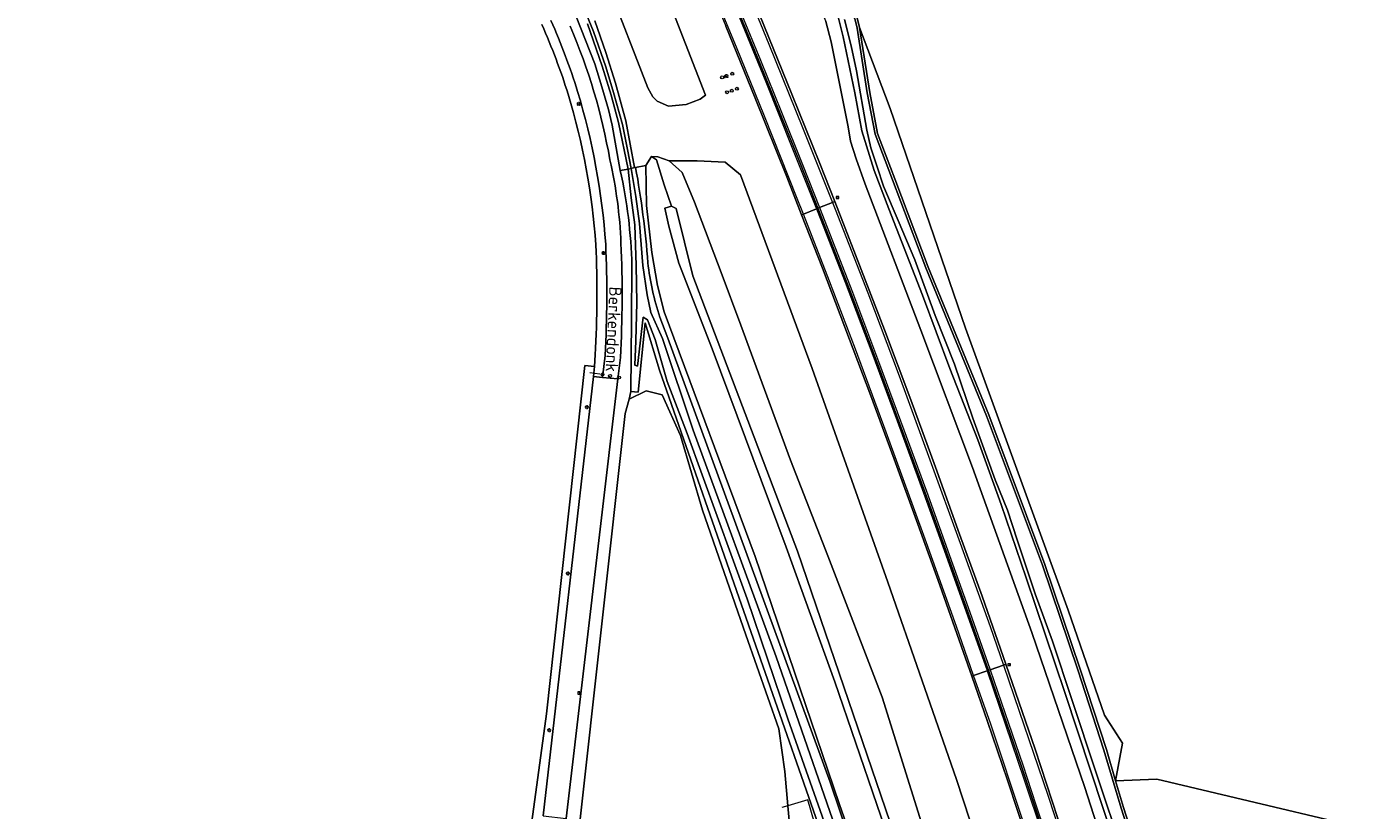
# Model space of a CAD drawing. Header units: metres. Extents: x 168032 to 180145, y 382923 to 399665.
# Tile 134 of 256: x 177547 to 177820, y 387811 to 387970. Entities that reach past the tile are written whole.
import ezdxf
from ezdxf.enums import TextEntityAlignment as Align

# ---------------------------------------------------------------- set-up
doc = ezdxf.new("R2010")
doc.units = ezdxf.units.M
doc.linetypes.add('VW-3-3_STREEP', pattern=[6, 3, -3])
doc.layers.get('0').update_dxf_attribs({"color": 8, "lineweight": 18})
for name, color, linetype, lineweight in [('B-WE-GR-BEPLANTING_CULTUUR_BOSPLANTSOEN-GV', 8, 'Continuous', 18), ('B-WE-GR-BOS_GEMENGD-GV', 8, 'Continuous', 18), ('B-WE-GR-GROENVOORZIENING-GV', 8, 'Continuous', 18), ('B-WE-IE-MEUBILAIR_WEGMEUBILAIR-S', 8, 'Continuous', 25), ('B-WE-IE-MEUBILAIR_WEGMEUBILAIR_PAAL-S', 8, 'Continuous', 18), ('B-WE-IE-MEUBILAIR_WEGMEUBILAIR_VERKEERSBORD-S', 8, 'Continuous', 18), ('B-WE-IE-TERREINAFSCHEIDING_KUNSTMATIG_HEKWERK-G', 8, 'IE-TERREINAFSCHEIDING-KUNSTMATIG', 18), ('B-WE-KL-ET_LS_OV_LICHTMAST-S', 8, 'Continuous', 18), ('B-WE-OG-TERREIN_CULTUURSCHEIDING-GV', 8, 'Continuous', 18), ('B-WE-OG-TOPOGRAFIE-T18', 8, 'Continuous', 18), ('B-WE-OG-WATER_SLOOT-GV', 8, 'Continuous', 18), ('B-WE-OG-WEG-GV', 8, 'Continuous', 18), ('B-WE-RI-GWA_RIOOLPUT-S', 8, 'Continuous', 18), ('B-WE-VH-VERHARDING_ASFALT-GV', 8, 'Continuous', 18), ('B-WE-VW-AFSLUITPAAL-S', 8, 'Continuous', 18), ('B-WE-VW-MARKERING_LANGS_STREEP_33-G', 8, 'VW-3-3_STREEP', 13), ('B-WE-VW-MARKERING_LANGS_STREEP_DOORGETROKKEN_3X015-G', 8, 'Continuous', 13), ('B-WE-VW-MARKERING_PICTOGRAM-G', 8, 'Continuous', 18)]:
    doc.layers.add(name, color=color, linetype=linetype, lineweight=lineweight)
doc.styles.add('NLCS-ISO', font='NLCS-ISO.ttf')
doc.styles.add('NLCS-ISO-M200-T18', font='NLCS-ISO.ttf', dxfattribs={"height": 0.36})
doc.linetypes.add('IE-TERREINAFSCHEIDING-KUNSTMATIG', pattern='A,4,[82,NLCS.SHX,S=0.75,R=90,X=0,Y=0],4,-2', length=10)

# ---------------------------------------------------------------- blocks, each defined once
blk = doc.blocks.new('SIE-WEG_VERKEERSBORD_WEGWIJZER-SO')
at = {"linetype": 'ByBlock', "lineweight": 18}
h = blk.add_hatch(color=0, dxfattribs=at)
h.dxf.hatch_style = 1
h.paths.add_polyline_path([(0.5, 1), (0, 2), (-0.5, 1)])
h = blk.add_hatch(color=0, dxfattribs=at)
h.dxf.hatch_style = 1
h.paths.add_polyline_path([(-1.4, -0.2), (-2, -1.2), (-0.9, -1.1)])
h = blk.add_hatch(color=0, dxfattribs=at)
h.dxf.hatch_style = 1
h.paths.add_polyline_path([(1.4, -0.2), (2, -1.2), (0.9, -1.1)])
at = {"color": 0, "linetype": 'ByBlock', "lineweight": 18}
for points in [[(-1.1, -0.7), (0, 0)], [(0, 1), (0, 0)], [(1.1, -0.7), (0, 0)]]:
    blk.add_lwpolyline(points, dxfattribs=at)
for points in [[(0.5, 1), (0, 2), (-0.5, 1)], [(-1.4, -0.2), (-2, -1.2), (-0.9, -1.1)], [(1.4, -0.2), (2, -1.2), (0.9, -1.1)]]:
    blk.add_lwpolyline(points, close=True, dxfattribs=at)
blk = doc.blocks.new('SIE-WEG_PAAL_HECTOMETERPAAL-SO')
at = {"color": 0, "linetype": 'ByBlock', "lineweight": 18}
blk.add_lwpolyline([(-1.44375, -0.94375), (1.44375, -0.94375), (1.44375, 0.94375), (-1.44375, 0.94375)], close=True, dxfattribs=at)
at = {"color": 0, "linetype": 'ByBlock', "lineweight": 18, "style": 'NLCS-ISO'}
blk.add_text('hm', height=1.5, dxfattribs=at).set_placement((0, 0), align=Align.MIDDLE_CENTER)
at = {"style": 'NLCS-ISO'}
blk.add_attdef('WAARDE', (2.13125, -1.69375), '', height=1.5, dxfattribs=at)
blk = doc.blocks.new('SKL-ET_OV_LICHTMAST-SO')
at = {"color": 0, "linetype": 'ByBlock', "lineweight": 18}
for points in [[(-1.2, 0), (-2, 0)], [(-1.4, 1.4), (-0.9, 0.9)], [(0, 2), (0, 1.2)], [(0.9, 0.9), (1.4, 1.4)], [(2, 0), (1.2, 0)], [(-1.4, -1.4), (-0.9, -0.9)], [(0, -1.2), (0, -2)], [(0.9, -0.9), (1.4, -1.4)]]:
    blk.add_lwpolyline(points, dxfattribs=at)
blk.add_circle((0, 0), 1, dxfattribs=at)
blk = doc.blocks.new('SVW-AFSLUITPAAL-SO')
at = {"lineweight": 18}
blk.add_circle((0, 0), 1.5, dxfattribs=at)
at = {"lineweight": 18, "style": 'NLCS-ISO'}
blk.add_text('af', height=1.8, dxfattribs=at).set_placement((0, 0), align=Align.MIDDLE_CENTER)
blk = doc.blocks.new('SIE-WEG_PAAL_VERKEERSBORD-SO')
at = {"color": 0, "linetype": 'ByBlock', "lineweight": 18}
blk.add_circle((0, 0), 1.5, dxfattribs=at)
at = {"color": 0, "linetype": 'ByBlock', "lineweight": 18, "style": 'NLCS-ISO'}
blk.add_text('vb', height=1.5, dxfattribs=at).set_placement((0, 0.1), align=Align.MIDDLE_CENTER)
blk = doc.blocks.new('SRI-PUT_INSPECTIEPUT_RIOOLPUT-SO')
at = {"color": 0, "linetype": 'ByBlock', "lineweight": 18}
blk.add_lwpolyline([(-1.1, -1.1), (1.1, -1.1), (1.1, 1.1), (-1.1, 1.1)], close=True, dxfattribs=at)
at = {"color": 0, "linetype": 'ByBlock', "lineweight": 18, "style": 'NLCS-ISO'}
blk.add_text('r', height=1.5, dxfattribs=at).set_placement((0, 0.3), align=Align.MIDDLE_CENTER)

msp = doc.modelspace()

# ---------------------------------------------------------------- linework, layer by layer
at = {"layer": 'B-WE-GR-BEPLANTING_CULTUUR_BOSPLANTSOEN-GV', "flags": 128}
for points in [[(177593.798, 388137.277), (177611.235, 388099.987), (177625.958, 388068.768), (177640.181, 388037.321), (177649.26, 388017.087), (177656.583, 388000.768), (177664.87, 387978.834), (177672.995, 387957.673), (177674.046, 387955.823), (177674.902, 387954.95), (177677.219, 387953.987), (177680.803, 387954.324), (177683.624, 387955.409), (177684.696, 387956.197), (177664.933, 388007.058), (177658.774, 388021.23), (177656.07, 388027.452), (177640.566, 388060.528), (177628.558, 388086.126), (177614.679, 388114.644)], [(177749.111, 387776.113), (177735.541, 387817.495), (177721.62, 387857.5), (177706.321, 387900.802), (177691.792, 387940.055), (177688.704, 387942.633), (177683.008, 387942.908), (177677.374, 387942.864), (177679.995, 387940.548), (177682.496, 387934.514), (177687.852, 387920.231), (177691.837, 387909.602), (177701.947, 387882.232), (177709.459, 387862.802), (177720.521, 387834.203), (177729.47, 387805.466)], [(177833.027, 387804.077), (177776.141, 387817.571), (177767.782, 387817.208), (177769.372, 387811.819), (177778.3, 387784.011)]]:
    msp.add_lwpolyline(points, dxfattribs=at)
at = {"layer": 'B-WE-GR-BOS_GEMENGD-GV', "flags": 128}
for points in [[(177835.351, 387979.593), (177813.613, 388007.599), (177807.868, 388015.196), (177805.375, 388019.059), (177805.807, 388019.525), (177806.47, 388019.61), (177805.13, 388021.469), (177805.053, 388020.835), (177804.438, 388020.685), (177800.616, 388027.756), (177686.829, 388046.174), (177692.136, 388032.865), (177713.889, 387975.32), (177715.473, 387971.628), (177715.911, 387969.897), (177722.097, 387953.489), (177737.358, 387908.983), (177758.171, 387851.809), (177765.554, 387830.508), (177769.155, 387824.888), (177767.782, 387817.208), (177776.141, 387817.571), (177833.027, 387804.077)], [(177660.237, 387901.371), (177662.186, 387901.178), (177662.383, 387903.558)], [(177649.352, 387807.509), (177652.527, 387830.838), (177660.237, 387901.371)], [(177701.717, 387808.478), (177701.38, 387812.172), (177700.746, 387819.123), (177699.544, 387827.781), (177692.868, 387846.816), (177684.094, 387872.095), (177679.643, 387887.21), (177675.929, 387895.451), (177672.695, 387896.244), (177669.254, 387894.61), (177668.459, 387891.644), (177659.024, 387807.029)]]:
    msp.add_lwpolyline(points, dxfattribs=at)
at = {"layer": 'B-WE-GR-BOS_GEMENGD-GV'}
for points in [[(177656.889, 387956.375, 0.0280385), (177651.564, 387970.495)], [(177662.495, 387925.852, 0.055043), (177656.889, 387956.375)], [(177662.383, 387903.558, 0.0244787), (177662.495, 387925.852)]]:
    msp.add_lwpolyline(points, format="xyb", dxfattribs=at)
at = {"layer": 'B-WE-GR-GROENVOORZIENING-GV', "flags": 128}
msp.add_lwpolyline([(177715.911, 387969.897), (177717.963, 387956.748), (177719.563, 387948.405), (177723.026, 387939.211), (177729.784, 387921.359), (177742.104, 387891.409), (177753.463, 387861.075), (177760.587, 387839.872), (177765.906, 387823.563), (177767.782, 387817.208), (177769.155, 387824.888), (177765.554, 387830.508), (177758.171, 387851.809), (177737.358, 387908.983), (177722.097, 387953.489)], close=True, dxfattribs=at)
at = {"layer": 'B-WE-IE-TERREINAFSCHEIDING_KUNSTMATIG_HEKWERK-G', "flags": 128}
for points in [[(177661.242, 387900.015), (177663.273, 387899.686)], [(177724.76, 387754.993), (177722.078, 387756.011), (177705.463, 387813.387), (177701.38, 387812.172)], [(177701.38, 387812.172), (177700.196, 387811.82)]]:
    msp.add_lwpolyline(points, dxfattribs=at)
at = {"layer": 'B-WE-OG-TERREIN_CULTUURSCHEIDING-GV', "flags": 128}
for points in [[(177667.444, 387940.959), (177665.796, 387950.135), (177665.07, 387953.296), (177663.684, 387957.909), (177662.303, 387962.555), (177658.537, 387972.17), (177655.721, 387978.969), (177651.4, 387988.256), (177636.236, 388024.042), (177623.76, 388051.172), (177609.627, 388081.448), (177599.312, 388103.695), (177587.097, 388130.813), (177575.945, 388154.942), (177566.448, 388175.894), (177558.338, 388192.285), (177555.482, 388197.414), (177555.071, 388198.208)], [(177723.649, 387799.993), (177710.879, 387837.311), (177701.067, 387864.553), (177686.043, 387904.757), (177679.293, 387922.121), (177677.271, 387929.615), (177676.451, 387933.314), (177677.83, 387933.713), (177676.326, 387938.037), (177674.801, 387943.064), (177673.786, 387943.787), (177672.605, 387941.971), (177672.747, 387933.818), (177673.842, 387924.309), (177674.962, 387917.652), (177676.316, 387912.263), (177694.738, 387862.662), (177711.804, 387812.667), (177719.71, 387790.014)], [(177729.47, 387805.466), (177720.521, 387834.203), (177709.459, 387862.802), (177701.947, 387882.232), (177691.837, 387909.602), (177687.852, 387920.231), (177682.496, 387934.514), (177679.995, 387940.548), (177677.374, 387942.864), (177675.043, 387943.727), (177673.786, 387943.787), (177674.801, 387943.064), (177676.326, 387938.037), (177677.83, 387933.713), (177678.791, 387933.253), (177682.114, 387919.605), (177703.334, 387863.789), (177724.939, 387800.5)], [(177672.605, 387941.971), (177670.546, 387941.567)], [(177719.71, 387790.014), (177711.804, 387812.667), (177694.738, 387862.662), (177676.316, 387912.263), (177674.962, 387917.652), (177673.842, 387924.309), (177672.747, 387933.818), (177672.605, 387941.971)], [(177724.939, 387800.5), (177703.334, 387863.789), (177682.114, 387919.605), (177678.791, 387933.253), (177677.83, 387933.713), (177676.451, 387933.314), (177677.271, 387929.615), (177679.293, 387922.121), (177686.043, 387904.757), (177701.067, 387864.553), (177710.879, 387837.311), (177723.649, 387799.993)], [(177667.46, 387903.026), (177666.95, 387898.675), (177656.504, 387809.565), (177656.243, 387807.343), (177659.024, 387807.029), (177668.459, 387891.644), (177669.254, 387894.61), (177669.592, 387896.156), (177669.681, 387910.596), (177669.791, 387921.684)], [(177675.458, 387911.168), (177677.063, 387906.918), (177709.988, 387816.972), (177715.887, 387799.303)], [(177711.422, 387797.215), (177675.386, 387900.45), (177672.514, 387910.052), (177671.084, 387896.004), (177669.592, 387896.156), (177669.254, 387894.61), (177672.695, 387896.244), (177675.929, 387895.451), (177679.643, 387887.21), (177684.094, 387872.095), (177692.868, 387846.816), (177699.544, 387827.781), (177700.746, 387819.123), (177701.38, 387812.172), (177701.717, 387808.478)], [(177662.383, 387903.558), (177662.186, 387901.178), (177662, 387899.18), (177663.86, 387898.99), (177664.38, 387903.45)], [(177662, 387899.18), (177662.186, 387901.178), (177660.237, 387901.371), (177652.527, 387830.838), (177649.352, 387807.509)], [(177651.84, 387810.112), (177662, 387899.18)]]:
    msp.add_lwpolyline(points, dxfattribs=at)
at = {"layer": 'B-WE-OG-TERREIN_CULTUURSCHEIDING-GV'}
for points in [[(177658.805, 387956.95, 0.0280139), (177653.393, 387971.304)], [(177651.564, 387970.495, -0.0280385), (177656.889, 387956.375)], [(177657.283, 387970.159, -0.0589529), (177665.339, 387943.075)], [(177656.889, 387956.375, -0.055043), (177662.495, 387925.852)], [(177664.49, 387925.995, 0.0550167), (177658.805, 387956.95)], [(177665.339, 387943.075, -0.0469087), (177667.58, 387926.173)], [(177669.791, 387921.684, 0.0477063), (177667.444, 387940.959)], [(177670.546, 387941.567, -0.0257888), (177673.039, 387922.219)], [(177662.495, 387925.852, -0.0244787), (177662.383, 387903.558)], [(177664.38, 387903.45, 0.0245731), (177664.49, 387925.995)], [(177667.58, 387926.173, -0.0253169), (177667.46, 387903.026)], [(177673.039, 387922.219, 0.0520127), (177675.458, 387911.168)]]:
    msp.add_lwpolyline(points, format="xyb", dxfattribs=at)
at = {"layer": 'B-WE-OG-WATER_SLOOT-GV', "flags": 128}
for points in [[(177767.898, 387803.66), (177757.5, 387835.114), (177749.636, 387858.357), (177744.608, 387873.251), (177739.895, 387886.37), (177734.203, 387900.808), (177728.694, 387915.629), (177721.86, 387933.17), (177718.867, 387940.898), (177716.39, 387948.962), (177714.962, 387956.652), (177712.6, 387967.984), (177711.432, 387972.584), (177709.286, 387977.934), (177704.872, 387988.011), (177702.12, 387995.407), (177699.124, 388001.871), (177695.712, 388009.75), (177689.967, 388022.98), (177686.875, 388030.989), (177686.044, 388032.821), (177682.416, 388040.82), (177663.588, 388080.71), (177635.059, 388144.148)], [(177635.059, 388144.148), (177663.588, 388080.71), (177682.416, 388040.82), (177686.044, 388032.821), (177686.875, 388030.989), (177689.967, 388022.98), (177695.712, 388009.75), (177699.124, 388001.871), (177702.12, 387995.407), (177704.872, 387988.011), (177709.286, 387977.934), (177711.432, 387972.584), (177712.6, 387967.984), (177714.962, 387956.652), (177716.39, 387948.962), (177718.867, 387940.898), (177721.86, 387933.17), (177728.694, 387915.629), (177734.203, 387900.808), (177739.895, 387886.37), (177744.608, 387873.251), (177749.636, 387858.357), (177757.5, 387835.114), (177767.898, 387803.66)], [(177777.822, 387783.862), (177768.894, 387811.672), (177765.428, 387823.414), (177760.112, 387839.715), (177752.991, 387860.908), (177741.639, 387891.227), (177729.319, 387921.176), (177722.558, 387939.035), (177719.08, 387948.269), (177717.47, 387956.663), (177715.421, 387969.797), (177714.998, 387971.467), (177713.432, 387975.118), (177704.107, 387995.478), (177692.769, 388023.057), (177688.245, 388033.741), (177686.779, 388037.203), (177681.167, 388049.525), (177677.29, 388057.406), (177667.645, 388080.441), (177655.457, 388105.676), (177644.103, 388129.846)], [(177646.541, 388115.07), (177663.079, 388077.508), (177678.801, 388042.698), (177683.56, 388031.784), (177685.943, 388026.318), (177695.514, 388004.062), (177707.684, 387974.42), (177709.113, 387971.106), (177710.185, 387967.025), (177713.573, 387949.787), (177714.056, 387946.892), (177715.226, 387943.313), (177717.035, 387938.152), (177728.292, 387908.587), (177738.758, 387880.759), (177750.826, 387847.263), (177761.547, 387815.884), (177771.804, 387783.891)], [(177655.768, 387984.42), (177661.991, 387969.11), (177664.498, 387961.958), (177666.042, 387956.701), (177667.861, 387950.221), (177668.888, 387945.155), (177669.668, 387941.335), (177670.299, 387941.519), (177668.533, 387951.024), (177666.498, 387958.626), (177664.54, 387964.862), (177662.311, 387971.227)], [(177660.8, 387970.645), (177663.805, 387962.094), (177665.627, 387956.224), (177667.102, 387950.626), (177669.044, 387941.229), (177669.668, 387941.335), (177668.888, 387945.155), (177667.861, 387950.221), (177666.042, 387956.701), (177664.498, 387961.958), (177661.991, 387969.11), (177655.768, 387984.42)], [(177658.537, 387972.17), (177662.303, 387962.555), (177663.684, 387957.909), (177665.07, 387953.296), (177665.796, 387950.135), (177667.444, 387940.959), (177669.044, 387941.229), (177667.102, 387950.626), (177665.627, 387956.224), (177663.805, 387962.094), (177660.8, 387970.645)], [(177712.839, 387971.531), (177714.227, 387966.162), (177715.307, 387961.103), (177717.376, 387949.111), (177718.204, 387945.491), (177719.455, 387941.671), (177720.778, 387937.74), (177723.724, 387930.781), (177727.094, 387922.809), (177731.235, 387911.517), (177735.14, 387901.679), (177738.879, 387890.747), (177743.376, 387878.233), (177745.857, 387872.072), (177747.847, 387866.091), (177751.495, 387855.142), (177754.976, 387845.519), (177758.947, 387833.508), (177763.711, 387819.229), (177769.455, 387802.105)], [(177769.455, 387802.105), (177763.711, 387819.229), (177758.947, 387833.508), (177754.976, 387845.519), (177751.495, 387855.142), (177747.847, 387866.091), (177745.857, 387872.072), (177743.376, 387878.233), (177738.879, 387890.747), (177735.14, 387901.679), (177731.235, 387911.517), (177727.094, 387922.809), (177723.724, 387930.781), (177720.778, 387937.74), (177719.455, 387941.671), (177718.204, 387945.491), (177717.376, 387949.111), (177715.307, 387961.103), (177714.227, 387966.162), (177712.839, 387971.531)], [(177712.867, 387797.241), (177701.396, 387829.82), (177693.136, 387854.139), (177680.977, 387887.636), (177676.962, 387898.19), (177674.495, 387906.678), (177672.947, 387910.693), (177672.086, 387911.21), (177670.939, 387901.287), (177670.366, 387901.459), (177670.595, 387906.392), (177670.767, 387914.192), (177670.652, 387921.649), (177670.423, 387929.908), (177669.677, 387935.357), (177669.044, 387941.229), (177667.444, 387940.959)], [(177714.473, 387797.757), (177698.987, 387842.381), (177682.181, 387888.267), (177675.987, 387906.85), (177673.635, 387912.127), (177672.889, 387915.741), (177672.029, 387921.649), (177671.341, 387930.166), (177670.595, 387935.672), (177669.668, 387941.335), (177669.044, 387941.229), (177669.677, 387935.357), (177670.423, 387929.908), (177670.652, 387921.649), (177670.767, 387914.192), (177670.595, 387906.392), (177670.366, 387901.459), (177670.939, 387901.287), (177672.086, 387911.21), (177672.947, 387910.693), (177674.495, 387906.678), (177676.962, 387898.19), (177680.977, 387887.636), (177693.136, 387854.139), (177701.396, 387829.82), (177712.867, 387797.241)], [(177670.546, 387941.567), (177670.299, 387941.519), (177669.668, 387941.335), (177670.595, 387935.672), (177671.341, 387930.166), (177672.029, 387921.649), (177672.889, 387915.741), (177673.635, 387912.127), (177675.987, 387906.85), (177682.181, 387888.267), (177698.987, 387842.381), (177714.473, 387797.757)], [(177669.791, 387921.684), (177669.681, 387910.596), (177669.592, 387896.156), (177671.084, 387896.004), (177672.514, 387910.052), (177675.386, 387900.45), (177711.422, 387797.215)], [(177715.887, 387799.303), (177709.988, 387816.972), (177677.063, 387906.918), (177675.458, 387911.168)]]:
    msp.add_lwpolyline(points, dxfattribs=at)
at = {"layer": 'B-WE-OG-WATER_SLOOT-GV'}
for points in [[(177667.444, 387940.959, -0.0477063), (177669.791, 387921.684)], [(177673.039, 387922.219, 0.0257888), (177670.546, 387941.567)], [(177675.458, 387911.168, -0.0520127), (177673.039, 387922.219)]]:
    msp.add_lwpolyline(points, format="xyb", dxfattribs=at)
at = {"layer": 'B-WE-OG-WEG-GV', "flags": 128}
for points in [[(177644.103, 388129.846), (177655.457, 388105.676), (177667.645, 388080.441), (177677.29, 388057.406), (177681.167, 388049.525), (177686.779, 388037.203), (177688.245, 388033.741), (177692.769, 388023.057), (177704.107, 387995.478), (177713.432, 387975.118), (177714.998, 387971.467), (177715.421, 387969.797), (177717.47, 387956.663), (177719.08, 387948.269), (177722.558, 387939.035), (177729.319, 387921.176), (177741.639, 387891.227), (177752.991, 387860.908), (177760.112, 387839.715), (177765.428, 387823.414), (177768.894, 387811.672), (177777.822, 387783.862)], [(177778.3, 387784.011), (177769.372, 387811.819), (177767.782, 387817.208), (177765.906, 387823.563), (177760.587, 387839.872), (177753.463, 387861.075), (177742.104, 387891.409), (177729.784, 387921.359), (177723.026, 387939.211), (177719.563, 387948.405), (177717.963, 387956.748), (177715.911, 387969.897), (177715.473, 387971.628), (177713.889, 387975.32), (177704.569, 387995.669), (177693.23, 388023.25), (177688.707, 388033.933), (177687.237, 388037.404), (177681.619, 388049.739), (177677.745, 388057.613), (177668.101, 388080.647), (177655.908, 388105.891), (177644.557, 388130.055)], [(177664.933, 388007.058), (177684.696, 387956.197), (177683.624, 387955.409), (177680.803, 387954.324), (177677.219, 387953.987), (177674.902, 387954.95), (177674.046, 387955.823), (177672.995, 387957.673), (177664.87, 387978.834)], [(177662.311, 387971.227), (177664.54, 387964.862), (177666.498, 387958.626), (177668.533, 387951.024), (177670.299, 387941.519), (177670.546, 387941.567), (177672.605, 387941.971), (177673.786, 387943.787), (177675.043, 387943.727), (177677.374, 387942.864), (177683.008, 387942.908), (177688.704, 387942.633), (177691.792, 387940.055), (177706.321, 387900.802), (177721.62, 387857.5), (177735.541, 387817.495), (177749.111, 387776.113)], [(177695.667, 387972.528), (177702.164, 387956.405), (177707.843, 387942.337), (177710.871, 387934.636), (177715.118, 387923.834), (177720.949, 387908.656), (177726.313, 387894.443), (177731.288, 387880.768), (177736.13, 387867.214), (177740.78, 387854.668), (177745.577, 387840.865), (177751.46, 387823.618), (177756.082, 387809.601)], [(177771.804, 387783.891), (177761.547, 387815.884), (177750.826, 387847.263), (177738.758, 387880.759), (177728.292, 387908.587), (177717.035, 387938.152), (177715.226, 387943.313), (177714.056, 387946.892), (177713.573, 387949.787), (177710.185, 387967.025), (177709.113, 387971.106)], [(177750.075, 387804.646), (177745.849, 387817.373), (177741.84, 387829.285), (177738.644, 387838.448), (177736.97, 387843.25), (177732.166, 387856.899), (177727.706, 387869.275), (177722.911, 387882.445), (177718.202, 387895.246), (177712.944, 387909.164), (177708.396, 387921.16), (177704.171, 387931.946), (177701.164, 387939.624), (177694.783, 387955.598), (177688.81, 387970.194)]]:
    msp.add_lwpolyline(points, dxfattribs=at)
at = {"layer": 'B-WE-VH-VERHARDING_ASFALT-GV', "flags": 128}
for points in [[(177669.056, 388025.677), (177668.819, 388025.58), (177666.18, 388024.453), (177665.83, 388024.304), (177666.153, 388023.58), (177671.077, 388012.318), (177677.215, 387998.012), (177682.38, 387985.727), (177688.81, 387970.194), (177694.783, 387955.598), (177701.164, 387939.624), (177704.171, 387931.946), (177704.539, 387932.094), (177707.18, 387933.157), (177707.46, 387933.27), (177704.005, 387942.041), (177699.747, 387952.63), (177695.523, 387963.127), (177690.369, 387975.655), (177686.671, 387984.523), (177680.933, 387998.147), (177676.062, 388009.648), (177670.404, 388022.618)], [(177672.484, 388027.157), (177672.003, 388026.94), (177669.376, 388025.818), (177669.056, 388025.677), (177670.404, 388022.618), (177676.062, 388009.648), (177680.933, 387998.147), (177686.671, 387984.523), (177690.369, 387975.655), (177695.523, 387963.127), (177699.747, 387952.63), (177704.005, 387942.041), (177707.46, 387933.27), (177707.785, 387933.401), (177710.443, 387934.471), (177710.871, 387934.636), (177707.843, 387942.337), (177702.164, 387956.405), (177695.667, 387972.528), (177689.213, 387988.053), (177682.852, 388003.201), (177675.958, 388019.225)], [(177707.46, 387933.27), (177707.18, 387933.157), (177704.539, 387932.094), (177704.171, 387931.946), (177708.396, 387921.16), (177712.944, 387909.164), (177718.202, 387895.246), (177722.911, 387882.445), (177727.706, 387869.275), (177732.166, 387856.899), (177736.97, 387843.25), (177738.644, 387838.448), (177739.012, 387838.576), (177741.757, 387839.533), (177742.016, 387839.623), (177741.947, 387839.823), (177737.925, 387851.307), (177734.426, 387861.109), (177729.13, 387875.788), (177723.891, 387890.07), (177719.442, 387902.12), (177714.13, 387916.152), (177709.028, 387929.289)], [(177710.871, 387934.636), (177710.443, 387934.471), (177707.785, 387933.401), (177707.46, 387933.27), (177709.028, 387929.289), (177714.13, 387916.152), (177719.442, 387902.12), (177723.891, 387890.07), (177729.13, 387875.788), (177734.426, 387861.109), (177737.925, 387851.307), (177741.947, 387839.823), (177742.016, 387839.623), (177742.346, 387839.739), (177745.039, 387840.678), (177745.577, 387840.865), (177740.78, 387854.668), (177736.13, 387867.214), (177731.288, 387880.768), (177726.313, 387894.443), (177720.949, 387908.656), (177715.118, 387923.834)], [(177666.95, 387898.675), (177663.86, 387898.99), (177662, 387899.18), (177651.84, 387810.112), (177656.504, 387809.565)], [(177745.577, 387840.865), (177745.039, 387840.678), (177742.346, 387839.739), (177742.016, 387839.623), (177745.752, 387828.777), (177748.648, 387820.333), (177751.321, 387812.24), (177754.772, 387801.872), (177758.564, 387790.233), (177761.78, 387780.088), (177763.99, 387773.117), (177767.217, 387762.871), (177770.335, 387752.792), (177772.883, 387744.375), (177773.217, 387744.477), (177775.928, 387745.302), (177776.464, 387745.451), (177773.943, 387753.753), (177769.351, 387768.444), (177765.296, 387781.506), (177760.03, 387798.002), (177756.082, 387809.601), (177751.46, 387823.618)], [(177742.016, 387839.623), (177741.757, 387839.533), (177739.012, 387838.576), (177738.644, 387838.448), (177741.84, 387829.285), (177745.849, 387817.373), (177750.075, 387804.646), (177753.829, 387793.225), (177758.104, 387780.017), (177762.956, 387764.648), (177768.132, 387747.806), (177769.457, 387743.341), (177769.844, 387743.451), (177772.587, 387744.285), (177772.883, 387744.375), (177770.335, 387752.792), (177767.217, 387762.871), (177763.99, 387773.117), (177761.78, 387780.088), (177758.564, 387790.233), (177754.772, 387801.872), (177751.321, 387812.24), (177748.648, 387820.333), (177745.752, 387828.777)]]:
    msp.add_lwpolyline(points, close=True, dxfattribs=at)
at = {"layer": 'B-WE-VH-VERHARDING_ASFALT-GV'}
for points in [[(177653.393, 387971.304, -0.0280139), (177658.805, 387956.95)], [(177665.339, 387943.075, 0.0589529), (177657.283, 387970.159)], [(177658.805, 387956.95, -0.0550167), (177664.49, 387925.995)], [(177667.58, 387926.173, 0.0469087), (177665.339, 387943.075)], [(177664.49, 387925.995, -0.0245731), (177664.38, 387903.45)], [(177667.46, 387903.026, 0.0253169), (177667.58, 387926.173)]]:
    msp.add_lwpolyline(points, format="xyb", dxfattribs=at)
at = {"layer": 'B-WE-VH-VERHARDING_ASFALT-GV', "flags": 128}
msp.add_lwpolyline([(177664.38, 387903.45), (177663.86, 387898.99), (177666.95, 387898.675), (177667.46, 387903.026)], dxfattribs=at)
at = {"layer": 'B-WE-VW-MARKERING_LANGS_STREEP_33-G', "const_width": 0.15, "flags": 128}
for points in [[(177298.515, 388828.424), (177296.837, 388827.393), (177295.849, 388826.669), (177294.466, 388825.604), (177293.455, 388824.606), (177292.118, 388823.146), (177291.33, 388822.198), (177290.055, 388820.358), (177289.159, 388818.773), (177288.345, 388817.202), (177287.395, 388814.736), (177286.691, 388812.224), (177286.28, 388809.374), (177286.061, 388806.39), (177285.766, 388803.352), (177285.281, 388800.48), (177284.522, 388797.505), (177284.041, 388795.856), (177283.65, 388794.663), (177282.507, 388791.768), (177281.655, 388789.911), (177280.8, 388788.289), (177279.648, 388786.233), (177278.533, 388784.498), (177277.116, 388782.465), (177276.192, 388781.322), (177275.237, 388780.194), (177274.369, 388779.233), (177272.309, 388777.157), (177271.3, 388776.224), (177270.165, 388775.007), (177268.002, 388772.992), (177266.881, 388771.758), (177266.151, 388770.609), (177265.551, 388769.52), (177264.814, 388767.865), (177264.437, 388766.723), (177264.182, 388765.201), (177263.999, 388763.459), (177263.912, 388762.164), (177264.085, 388760.489), (177264.283, 388759.33), (177264.504, 388758.341), (177265.288, 388754.916), (177267.108, 388747.637), (177269.384, 388739.13), (177270.897, 388733.363), (177273.052, 388724.638), (177276.88, 388710.01), (177278.366, 388704.302), (177279.931, 388698.553), (177281.765, 388692.815), (177284.924, 388684.565), (177287.237, 388679.281), (177289.483, 388674.64), (177291.411, 388670.982), (177292.805, 388668.476), (177295.441, 388664.072), (177299.1, 388658.338), (177302.115, 388653.964), (177305.803, 388648.986), (177308.018, 388646.12), (177313.621, 388639.279), (177317.385, 388634.917), (177323.462, 388628.154), (177327.557, 388623.789), (177331.711, 388619.44), (177335.942, 388615.135), (177340.217, 388610.94), (177346.647, 388604.819), (177353.264, 388598.688), (177359.852, 388592.695), (177362.185, 388590.571), (177366.618, 388586.623), (177384.44, 388570.458), (177393.28, 388562.363), (177397.268, 388558.542), (177406.266, 388549.922), (177410.454, 388545.68), (177414.678, 388541.266), (177418.734, 388536.881), (177426.644, 388527.886), (177432.287, 388521.114), (177437.969, 388513.834), (177442.293, 388507.99), (177446.076, 388502.598), (177448.894, 388498.372), (177451.586, 388494.197), (177454.786, 388489.066), (177457.896, 388483.861), (177460.895, 388478.628), (177464.174, 388472.691), (177467.993, 388465.602), (177472.179, 388457.48), (177476.145, 388449.544), (177480.776, 388439.868), (177482.695, 388435.857), (177489.006, 388422.403), (177495.351, 388408.788), (177500.479, 388397.853), (177504.099, 388390.058), (177508.053, 388381.544), (177515.69, 388365.142), (177523.205, 388348.952), (177530.844, 388332.464), (177537.048, 388319.105), (177542.513, 388307.327), (177543.471, 388305.26), (177551.032, 388289.002), (177557.304, 388275.48), (177563.729, 388261.758), (177571.377, 388245.305), (177578.341, 388230.404), (177578.987, 388229.023), (177582.545, 388221.326), (177587.743, 388210.08), (177590.948, 388203.172), (177594.046, 388196.496), (177601.761, 388179.967), (177614.387, 388152.731), (177624.471, 388130.963), (177630.488, 388117.974), (177634.555, 388109.195), (177644.653, 388087.324), (177654.7, 388065.514), (177664.583, 388043.773), (177672.003, 388026.94), (177675.439, 388019.144), (177682.546, 388002.572), (177690.793, 387983.063), (177697.564, 387966.52), (177704.375, 387949.668), (177710.443, 387934.471), (177710.994, 387933.092), (177717.588, 387916.148), (177723.912, 387899.292), (177730.156, 387882.296), (177736.293, 387865.366), (177742.345, 387848.511), (177745.039, 387840.678), (177748.238, 387831.375), (177754.036, 387814.295), (177759.597, 387797.451), (177765.149, 387780.089), (177771.423, 387760.222), (177775.928, 387745.302), (177778.409, 387737.084), (177783.49, 387719.885), (177785.161, 387714.156), (177789.365, 387699.562), (177792.798, 387687.389), (177794.415, 387681.654), (177796.335, 387675.96), (177800.327, 387664.6), (177804.324, 387653.175), (177806.247, 387647.637), (177808.234, 387641.929), (177809.204, 387639.207), (177810.075, 387636.284), (177813.006, 387624.512), (177815.813, 387612.851), (177819.927, 387595.428), (177822.667, 387583.675), (177826.562, 387566.332), (177829.182, 387554.552), (177829.659, 387552.374), (177833.05, 387536.878), (177839.061, 387507.859), (177842.512, 387490.277), (177843.605, 387484.317), (177846.666, 387467.635), (177846.84, 387466.685), (177850.136, 387448.94), (177853.494, 387431.241), (177856.866, 387413.507), (177859.147, 387401.802), (177862.637, 387383.917), (177865.061, 387372.406), (177867.688, 387360.836), (177869.818, 387352.296), (177872.57, 387342.229), (177874.298, 387336.378), (177876.092, 387330.712), (177877.564, 387326.285), (177880.606, 387318.08), (177884.543, 387308.22), (177889.515, 387296.984), (177893.198, 387289.292), (177895.916, 387283.968), (177898.752, 387278.618), (177901.804, 387273.376), (177904.767, 387268.362), (177910.069, 387260.113), (177914.781, 387253.294), (177920.636, 387245.289), (177927.498, 387236.499), (177933.392, 387229.781), (177939.639, 387223.022), (177947.983, 387214.699), (177952.702, 387210.344), (177958.06, 387205.527), (177962.678, 387201.536), (177966.995, 387197.854), (177970.427, 387194.996), (177974.258, 387191.846), (177976.062, 387190.363), (177982.104, 387185.593), (177988.848, 387180.212), (177994.731, 387175.538), (178002.234, 387169.131), (178005.103, 387166.643), (178009.872, 387162.266), (178014.909, 387157.525), (178018.791, 387153.655), (178023.405, 387148.729), (178026.709, 387144.978), (178031.825, 387138.61), (178034.244, 387135.539), (178036.599, 387132.712), (178041.165, 387126.319), (178043.503, 387122.671), (178044.734, 387120.681), (178047.849, 387115.646), (178054.405, 387103.507), (178059.127, 387093.526), (178063.791, 387081.791), (178067.012, 387072.223), (178069.085, 387064.958), (178071.811, 387053.381), (178073.21, 387045.944), (178074.092, 387040.228), (178075.39, 387027.665), (178075.475, 387025.798), (178075.806, 387018.469), (178075.762, 387006.456), (178075.039, 386994.071), (178073.72, 386980.571), (178072.374, 386968.241), (178071.35, 386959.351), (178070.005, 386947.582), (178069.595, 386944.44), (178069.478, 386942.825), (178069.47, 386941.583), (178069.498, 386940.177), (178069.707, 386938.505), (178069.983, 386937.332), (178070.46, 386935.868)], [(177777.504, 387717.675), (177770.745, 387740.478), (177769.844, 387743.451), (177763.795, 387763.421), (177755.67, 387788.818), (177749.066, 387809), (177742.486, 387828.684), (177739.012, 387838.576), (177735.531, 387848.49), (177729.502, 387865.49), (177721.321, 387887.902), (177715.096, 387904.715), (177709.856, 387918.502), (177704.539, 387932.094), (177703.307, 387935.241), (177696.651, 387951.911), (177690.958, 387965.952), (177686.416, 387977.032), (177681.751, 387988.145), (177677.147, 387999.045), (177672.457, 388010.03), (177666.18, 388024.453), (177665.301, 388026.473), (177659.295, 388039.99), (177651.886, 388056.389), (177643.072, 388075.606), (177635.571, 388091.828), (177626.881, 388110.633), (177624.728, 388115.3), (177621.869, 388121.497), (177612.935, 388140.666), (177605.339, 388157.038), (177595.285, 388178.726), (177587.732, 388195.027), (177585.245, 388200.382), (177582.638, 388205.995), (177576.825, 388218.528), (177575.073, 388222.307), (177572.614, 388227.6), (177563.844, 388246.481), (177557.412, 388260.238), (177549.839, 388276.526), (177542.249, 388292.895), (177537.211, 388303.729), (177536.813, 388304.586), (177529.671, 388319.979), (177522.054, 388336.286), (177512.003, 388358.017), (177503.19, 388377.009), (177498.35, 388387.373), (177496.793, 388390.707), (177490.558, 388404.016), (177484.165, 388417.812), (177479.128, 388428.525), (177475.048, 388437.193), (177472.781, 388442.008), (177468.749, 388450.178), (177464.746, 388458.116), (177460.52, 388466.169), (177456.399, 388473.724), (177453.367, 388479.119), (177448.63, 388486.973), (177445.403, 388492.041), (177441.219, 388498.454), (177437.167, 388504.264), (177431.664, 388511.655), (177428.045, 388516.33), (177424.214, 388520.967), (177420.292, 388525.573), (177416.46, 388529.965), (177412.402, 388534.437), (177408.322, 388538.794), (177404.149, 388543.042), (177399.908, 388547.277), (177392.888, 388554.013), (177391.26, 388555.575), (177382.464, 388563.73), (177373.613, 388571.798), (177364.729, 388579.786), (177355.786, 388587.865), (177346.862, 388595.947), (177335.632, 388606.399), (177330.561, 388611.446), (177322.263, 388620.051), (177319.974, 388622.543), (177317.246, 388625.514), (177312.976, 388630.26), (177308.985, 388634.887), (177303.577, 388641.49), (177300.511, 388645.404), (177297.29, 388649.672), (177294.014, 388654.158), (177290.467, 388659.201), (177286.687, 388664.796), (177283.246, 388670.202), (177280.192, 388675.264), (177277.344, 388680.187), (177274.463, 388685.432), (177271.355, 388691.285), (177268.598, 388696.786), (177265.977, 388702.325), (177263.685, 388707.636), (177262.362, 388710.89), (177260.164, 388716.444), (177259.164, 388719.231), (177258.118, 388722.162), (177256.206, 388727.712), (177254.449, 388733.534), (177253.258, 388737.617), (177251.983, 388742.126), (177251.097, 388745.625), (177250.307, 388748.534), (177249.419, 388751.166), (177248.109, 388753.892), (177246.503, 388756.372), (177244.694, 388758.568), (177242.515, 388760.65), (177240.135, 388762.373), (177238.086, 388763.519), (177236.796, 388764.218), (177234.163, 388765.235), (177231.266, 388766.15), (177229.226, 388766.662), (177228.184, 388767.026), (177225.34, 388767.996), (177222.929, 388769.001), (177221.186, 388769.917), (177219.028, 388771.065), (177217.248, 388772.17), (177214.875, 388773.928), (177213.116, 388775.316), (177211.866, 388776.502), (177210.083, 388778.124), (177208.959, 388779.279), (177207.921, 388780.488), (177205.866, 388782.975), (177204.798, 388784.511), (177203.712, 388786.3), (177202.673, 388788.065), (177201.808, 388789.702), (177200.682, 388792.09), (177199.238, 388796.136), (177198.47, 388797.749), (177197.713, 388798.861), (177196.933, 388799.813), (177195.909, 388800.979), (177193.636, 388802.946), (177192.594, 388803.637), (177191.193, 388804.369), (177190.204, 388804.79), (177188.512, 388805.392), (177187.223, 388805.714), (177185.656, 388805.907), (177179.783, 388806.499), (177178.016, 388806.665)]]:
    msp.add_lwpolyline(points, dxfattribs=at)
at = {"layer": 'B-WE-VW-MARKERING_LANGS_STREEP_DOORGETROKKEN_3X015-G', "const_width": 0.15, "flags": 128}
for points in [[(177690.449, 387974.732), (177696.904, 387958.872), (177702.214, 387945.644), (177707.18, 387933.157), (177707.936, 387931.257), (177713.001, 387918.275), (177718.377, 387904.019), (177723.542, 387890.17), (177728.883, 387875.631), (177733.416, 387863.023), (177737.536, 387851.451), (177741.673, 387839.78), (177741.757, 387839.533), (177745.493, 387828.591), (177749.22, 387817.614), (177752.947, 387806.331)], [(177690.693, 387975.789), (177695.848, 387963.259), (177700.072, 387952.76), (177704.331, 387942.17), (177707.785, 387933.401), (177709.354, 387929.417), (177714.457, 387916.278), (177719.77, 387902.242), (177724.219, 387890.191), (177729.46, 387875.906), (177734.756, 387861.227), (177738.255, 387851.424), (177742.277, 387839.938), (177742.346, 387839.739), (177746.083, 387828.891), (177748.98, 387820.445), (177751.653, 387812.35), (177755.105, 387801.982)]]:
    msp.add_lwpolyline(points, dxfattribs=at)
at = {"layer": 'B-WE-VW-MARKERING_PICTOGRAM-G', "flags": 128}
for points in [[(177749.066, 387809), (177742.486, 387828.684), (177739.012, 387838.576), (177735.531, 387848.49), (177729.502, 387865.49), (177721.321, 387887.902), (177715.096, 387904.715), (177709.856, 387918.502), (177704.539, 387932.094), (177703.307, 387935.241), (177696.651, 387951.911), (177690.958, 387965.952), (177686.416, 387977.032), (177681.751, 387988.145), (177677.147, 387999.045), (177672.457, 388010.03), (177666.18, 388024.453), (177665.301, 388026.473), (177659.295, 388039.99), (177651.886, 388056.389), (177643.072, 388075.606), (177635.571, 388091.828), (177626.881, 388110.633), (177624.728, 388115.3)], [(177630.488, 388117.974), (177634.555, 388109.195), (177644.653, 388087.324), (177654.7, 388065.514), (177664.583, 388043.773), (177672.003, 388026.94), (177675.439, 388019.144), (177682.546, 388002.572), (177690.793, 387983.063), (177697.564, 387966.52), (177704.375, 387949.668), (177710.443, 387934.471), (177710.994, 387933.092), (177717.588, 387916.148), (177723.912, 387899.292), (177730.156, 387882.296), (177736.293, 387865.366), (177742.345, 387848.511), (177745.039, 387840.678), (177748.238, 387831.375), (177754.036, 387814.295), (177759.597, 387797.451)], [(177690.449, 387974.732), (177696.904, 387958.872), (177702.214, 387945.644), (177707.18, 387933.157), (177707.936, 387931.257), (177713.001, 387918.275), (177718.377, 387904.019), (177723.542, 387890.17), (177728.883, 387875.631), (177733.416, 387863.023), (177737.536, 387851.451), (177741.673, 387839.78), (177741.757, 387839.533), (177745.493, 387828.591), (177749.22, 387817.614), (177752.947, 387806.331)], [(177690.693, 387975.789), (177695.848, 387963.259), (177700.072, 387952.76), (177704.331, 387942.17), (177707.785, 387933.401), (177709.354, 387929.417), (177714.457, 387916.278), (177719.77, 387902.242), (177724.219, 387890.191), (177729.46, 387875.906), (177734.756, 387861.227), (177738.255, 387851.424), (177742.277, 387839.938), (177742.346, 387839.739), (177746.083, 387828.891), (177748.98, 387820.445), (177751.653, 387812.35), (177755.105, 387801.982)]]:
    msp.add_lwpolyline(points, dxfattribs=at)

# ---------------------------------------------------------------- block references
at = {"layer": 'B-WE-IE-MEUBILAIR_WEGMEUBILAIR-S', "xscale": 0.2, "yscale": 0.2, "zscale": 0.2}
for p in [(177688.061, 387959.8), (177688.925, 387960.083), (177690.117, 387960.524), (177690.027, 387957.094), (177691.061, 387957.49), (177689.083, 387956.791)]:
    msp.add_blockref('SIE-WEG_PAAL_VERKEERSBORD-SO', p, dxfattribs=at)
at = {"layer": 'B-WE-IE-MEUBILAIR_WEGMEUBILAIR_PAAL-S', "xscale": 0.2, "yscale": 0.2, "zscale": 0.2}
for p in [(177711.442, 387935.465), (177746.212, 387840.766)]:
    msp.add_blockref('SIE-WEG_PAAL_HECTOMETERPAAL-SO', p, dxfattribs=at)
at = {"layer": 'B-WE-IE-MEUBILAIR_WEGMEUBILAIR_VERKEERSBORD-S', "xscale": 0.2, "yscale": 0.2, "zscale": 0.2}
msp.add_blockref('SIE-WEG_VERKEERSBORD_WEGWIJZER-SO', (177688.849, 387960.003), dxfattribs=at)
at = {"layer": 'B-WE-KL-ET_LS_OV_LICHTMAST-S', "xscale": 0.2, "yscale": 0.2, "zscale": 0.2}
for p in [(177659.013, 387954.424), (177664.066, 387924.203), (177660.663, 387892.957), (177656.807, 387859.255), (177653.02, 387827.495)]:
    msp.add_blockref('SKL-ET_OV_LICHTMAST-SO', p, dxfattribs=at)
at = {"layer": 'B-WE-RI-GWA_RIOOLPUT-S', "xscale": 0.2, "yscale": 0.2, "zscale": 0.2}
msp.add_blockref('SRI-PUT_INSPECTIEPUT_RIOOLPUT-SO', (177659.061, 387835.037), dxfattribs=at)
at = {"layer": 'B-WE-VW-AFSLUITPAAL-S', "xscale": 0.2, "yscale": 0.2, "zscale": 0.2}
for p in [(177663.841, 387899.586), (177665.367, 387899.291), (177667.207, 387898.976)]:
    msp.add_blockref('SVW-AFSLUITPAAL-SO', p, dxfattribs=at)

# ---------------------------------------------------------------- texts
at = {"layer": 'B-WE-OG-TOPOGRAFIE-T18', "style": 'NLCS-ISO-M200-T18'}
msp.add_text('Berkendonk', height=2.5, rotation=267.32658, dxfattribs=at).set_placement((177666.092, 387908.743), align=Align.MIDDLE)

doc.saveas('drawing.dxf')
